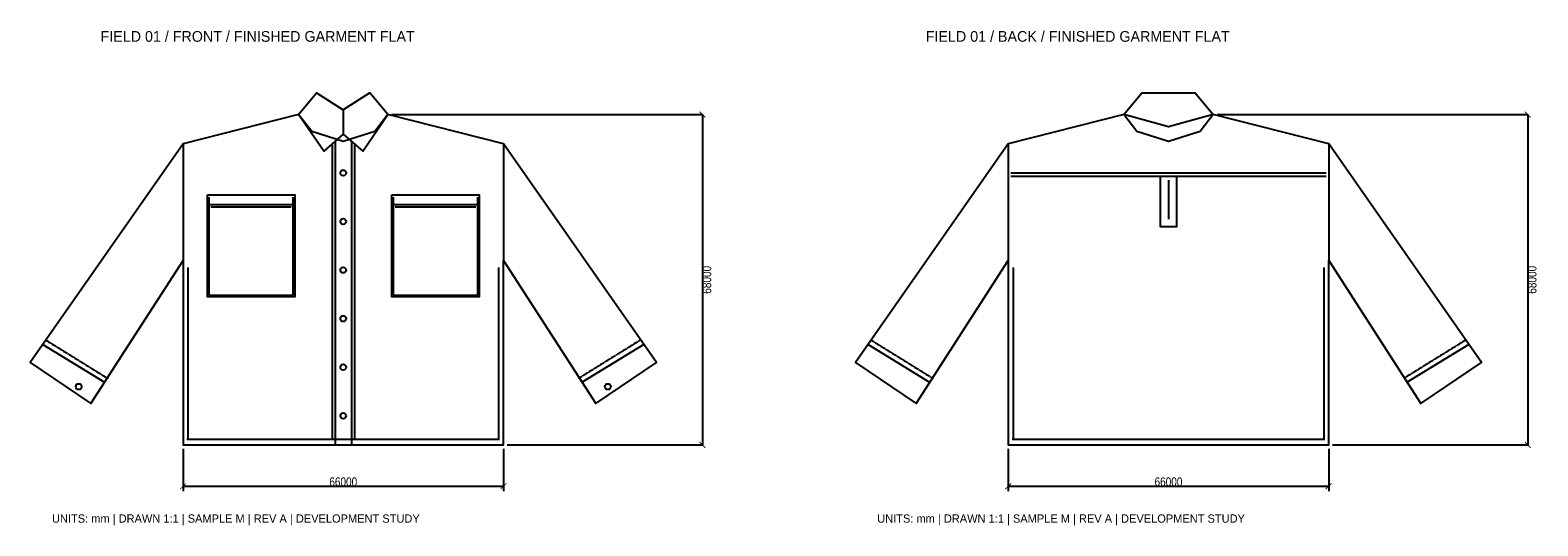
# Model space of a CAD drawing. Header units: millimetres. Extents: x -645 to 2461, y -916 to 104.
import ezdxf

# ---------------------------------------------------------------- set-up
doc = ezdxf.new("R2010")
doc.units = ezdxf.units.MM
doc.linetypes.add('DASHED', pattern=[1.524, 1.27, -0.254])
for name, color, linetype in [('COLLAR', 7, 'CONTINUOUS'), ('DIMENSIONS', 2, 'CONTINUOUS'), ('HARDWARE', 4, 'CONTINUOUS'), ('NOTES', 7, 'CONTINUOUS'), ('OUTLINE', 7, 'CONTINUOUS'), ('POCKET', 7, 'CONTINUOUS'), ('SEAM', 8, 'CONTINUOUS'), ('STITCH', 3, 'DASHED')]:
    doc.layers.add(name, color=color, linetype=linetype)
doc.styles.add('OpenSansCondensed-Light', font='OpenSansCondensed-Light.ttf')
doc.dimstyles.new('EZDXF', dxfattribs={"dimtxt": 0.25, "dimasz": 0.175, "dimexe": 0.375, "dimexo": 0.125, "dimgap": 0.1, "dimtad": 1, "dimlfac": 100, "dimzin": 12, "dimdsep": 46, "dimtxsty": 'OpenSansCondensed-Light', "dimblk": 'ARCHTICK', "dimcen": 2.5, "dimazin": 3, "dimtfac": 0.5, "dimtmove": 2, "dimatfit": 3})

# ---------------------------------------------------------------- blocks, each defined once
blk = doc.blocks.new('_ARCHTICK')
at = {"color": 0, "linetype": 'BYBLOCK', "const_width": 0.15}
blk.add_lwpolyline([(-0.5, -0.5), (0.5, 0.5)], dxfattribs=at)

msp = doc.modelspace()

# ---------------------------------------------------------------- linework, layer by layer
at = {"layer": 'COLLAR'}
for points in [[(-92, -70), (-55, -25), (0, -60), (0, -110), (-40, -145)], [(92, -70), (55, -25), (0, -60), (0, -110), (40, -145)], [(1608, -70), (1645, -25), (1755, -25), (1792, -70), (1700, -95)]]:
    msp.add_lwpolyline(points, close=True, dxfattribs=at)
at = {"layer": 'HARDWARE'}
for centre in [(0, -190), (0, -290), (0, -390), (0, -490), (0, -590), (-545, -630), (545, -630), (0, -690)]:
    msp.add_circle(centre, 6, dxfattribs=at)
at = {"layer": 'OUTLINE'}
for points in [[(-92, -70), (-330, -130), (-645, -580), (-520, -665), (-330, -370), (-330, -750), (330, -750), (330, -370), (520, -665), (645, -580), (330, -130), (92, -70), (65, -105), (0, -125), (-65, -105)], [(1608, -70), (1370, -130), (1055, -580), (1180, -665), (1370, -370), (1370, -750), (2030, -750), (2030, -370), (2220, -665), (2345, -580), (2030, -130), (1792, -70), (1765, -105), (1700, -125), (1635, -105)]]:
    msp.add_lwpolyline(points, close=True, dxfattribs=at)
at = {"layer": 'POCKET'}
for points in [[(-280, -235), (-100, -235), (-100, -445), (-280, -445)], [(100, -235), (280, -235), (280, -445), (100, -445)]]:
    msp.add_lwpolyline(points, close=True, dxfattribs=at)
at = {"layer": 'SEAM'}
for points in [[(-330, -130), (-330, -370)], [(-17, -126), (-17, -750)], [(17, -126), (17, -750)], [(330, -130), (330, -370)], [(1370, -130), (1370, -370)], [(2030, -130), (2030, -370)], [(1375, -190), (2025, -190)], [(1683, -195), (1683, -300), (1717, -300), (1717, -195)], [(-280, -255), (-100, -255)], [(100, -255), (280, -255)], [(-619, -543), (-492, -621)], [(619, -543), (492, -621)], [(1081, -543), (1208, -621)], [(2319, -543), (2192, -621)]]:
    msp.add_lwpolyline(points, dxfattribs=at)
at = {"layer": 'STITCH'}
for points in [[(-23, -132), (-23, -738)], [(23, -132), (23, -738)], [(1375, -197), (2025, -197)], [(1700, -205), (1700, -285)], [(-277, -240), (-277, -442), (-103, -442), (-103, -240)], [(103, -240), (103, -442), (277, -442), (277, -240)], [(-273, -260), (-107, -260)], [(107, -260), (273, -260)], [(-320, -385), (-320, -738)], [(320, -385), (320, -738)], [(1380, -385), (1380, -738)], [(2020, -385), (2020, -738)], [(-611, -535), (-485, -613)], [(611, -535), (485, -613)], [(1089, -535), (1215, -613)], [(2311, -535), (2185, -613)], [(-322, -738), (322, -738)], [(1378, -738), (2022, -738)]]:
    msp.add_lwpolyline(points, dxfattribs=at)

# ---------------------------------------------------------------- texts
at = {"layer": 'NOTES'}
for s, height, p in [('FIELD 01 / FRONT / FINISHED GARMENT FLAT', 22, (-500, 80)), ('FIELD 01 / BACK / FINISHED GARMENT FLAT', 22, (1200, 80)), ('UNITS: mm | DRAWN 1:1 | SAMPLE M | REV A | DEVELOPMENT STUDY', 17, (-600, -910)), ('UNITS: mm | DRAWN 1:1 | SAMPLE M | REV A | DEVELOPMENT STUDY', 17, (1100, -910))]:
    msp.add_text(s, height=height, dxfattribs=at).set_placement(p)

# ---------------------------------------------------------------- dimensions: what is measured, and where the dimension line sits
at = {"layer": 'DIMENSIONS'}
for base, p1, p2 in [((740, -70), (92, -70), (330, -750)), ((2440, -70), (1792, -70), (2030, -750))]:
    msp.add_linear_dim(base=base, p1=p1, p2=p2, angle=90, dimstyle='EZDXF', override={"dimtxt": 18, "dimasz": 12, "dimexo": 8}, dxfattribs=at).render()
for base, p1, p2 in [((-330, -835), (-330, -750), (330, -750)), ((1370, -835), (1370, -750), (2030, -750))]:
    msp.add_linear_dim(base=base, p1=p1, p2=p2, dimstyle='EZDXF', override={"dimtxt": 18, "dimasz": 12, "dimexe": 10, "dimexo": 8}, dxfattribs=at).render()

doc.saveas('drawing.dxf')
